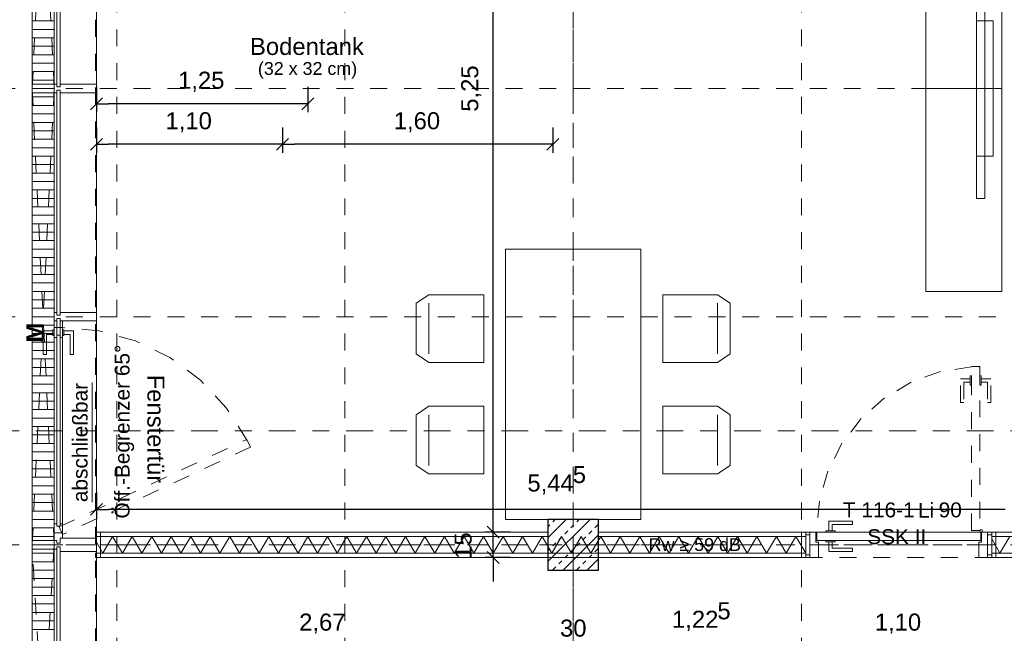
# Model space of a CAD drawing. Header units: metres. Extents: x -45.2 to 14.3, y -31.8 to 10.2.
# Tile 40 of 152: x -37 to -31.2, y -14 to -10.4. Entities that reach past the tile are written whole.
import ezdxf

# ---------------------------------------------------------------- set-up
doc = ezdxf.new("R2010")
doc.units = ezdxf.units.M
doc.header["$LTSCALE"] = 0.05
for name, pattern in [('1600.2032', [1.6, 0.8, -0.8]), ('Achsen 01', [5.291531, 3.175, -1.058062, 0.352704, -0.705764]), ('gestrichelt', [2.116531, 1.058062, -1.058469]), ('gestrichelt - 01', [2, 1, -1]), ('ISO-07 Punktiert', [0.889, 0.127, -0.762]), ('Raster 01', [2, 1, -1]), ('VW-01 Strichlinie kurz', [2, 1, -1])]:
    doc.linetypes.add(name, pattern=pattern)
doc.layers.get('0').update_dxf_attribs({"lineweight": 25})
for name, color, linetype, lineweight in [('013_Beton und Stahlbetonarbeiten-000 Unterzüge', 7, 'ISO-07 Punktiert', 13), ('013_Beton und Stahlbetonarbeiten-340 Innenstützen', 7, 'Continuous', 25), ('027_Tischlerarbeiten-340 Innentüren', 7, 'Continuous', 9), ('030_Sonnenschutzarbeiten-Kasten+Behang', 7, 'Continuous', 5), ('030_Sonnenschutzarbeiten-Motor', 7, 'Continuous', 5), ('031_Metallbauarbeiten-340 Innentüren _ Elemente', 7, 'Continuous', 9), ('039_Trockenbauarbeiten-000 Sturz', 7, 'ISO-07 Punktiert', 9), ('039_Trockenbauarbeiten-340 Gipskarton', 7, 'Continuous', 9), ('053_Niederspannungsanlagen-Bodentanks', 7, 'gestrichelt - 01', 9), ('AV1-Akustikvorgaben-Trennwände', 7, 'Continuous', 5), ('AV1-Einrichtung Bemaßung', 7, 'Continuous', 9), ('AV1-Schnitt Achsen', 7, 'Achsen 01', 18)]:
    doc.layers.add(name, color=color, linetype=linetype, lineweight=lineweight)
for name, color, linetype, lineweight, true_color in [('021_DA-Brüstungsrinne', 7, 'Continuous', 9, 0xaaaaaa), ('030_Sonnenschutzarbeiten-Grundriss', 7, 'Continuous', 13, 0x555555), ('032_Metallarbeiten-abschließbar', 7, 'Continuous', 13, 0x444444), ('032_Metallarbeiten-Fenster', 7, 'Continuous', 13, 0x444444), ('032_Metallarbeiten-PR_Fassade', 7, 'Continuous', 13, 0x444444), ('032_Metallarbeiten-Öffnungsbegrenzer', 7, 'Continuous', 13, 0x444444), ('039_Trockenbauarbeiten-340 Dämmung', 7, 'Continuous', 9, 0xc0c0c0), ('AV1-Achsen', 1, 'Achsen 01', 18, 0xff0000), ('AV1-Einrichtung', 7, 'Continuous', 9, 0xa6a6a6), ('AV1-Raster', 7, 'Raster 01', 9, 0xa6a6a6)]:
    doc.layers.add(name, color=color, linetype=linetype, lineweight=lineweight, true_color=true_color)
doc.styles.add('Arial', font='arial.ttf')
doc.styles.add('Arial (bold)', font='arialbd.ttf')

msp = doc.modelspace()

# ---------------------------------------------------------------- linework, layer by layer
at = {"color": 0, "linetype": 'Continuous', "lineweight": 15}
for p, q in [((-36.6054, -10.9254), (-36.5346, -10.8546)), ((-35.2846, -10.8546), (-35.3554, -10.9254)), ((-36.6054, -11.1654), (-36.5346, -11.0946)), ((-35.4346, -11.0946), (-35.5054, -11.1654)), ((-35.5054, -11.1654), (-35.4346, -11.0946)), ((-33.8346, -11.0946), (-33.9054, -11.1654)), ((-36.6054, -13.3254), (-36.5346, -13.2546)), ((-34.1873, -13.4604), (-34.258, -13.3896)), ((-34.1873, -13.4604), (-34.258, -13.3896)), ((-34.258, -13.5396), (-34.1873, -13.6104))]:
    msp.add_line(p, q, dxfattribs=at)
at = {"color": 0, "linetype": 'ByBlock', "lineweight": -2}
for p, q in [((-36.57, -10.89), (-36.4993, -10.89)), ((-35.32, -10.89), (-35.3907, -10.89)), ((-36.57, -11.13), (-36.4993, -11.13)), ((-35.47, -11.13), (-35.5407, -11.13)), ((-35.47, -11.13), (-35.3993, -11.13)), ((-33.87, -11.13), (-33.9407, -11.13)), ((-36.57, -13.29), (-36.4993, -13.29)), ((-34.2226, -13.425), (-34.2226, -13.3543)), ((-34.2226, -13.425), (-34.2226, -13.3543)), ((-34.2226, -13.575), (-34.2226, -13.6457))]:
    msp.add_line(p, q, dxfattribs=at)
at = {"layer": '013_Beton und Stahlbetonarbeiten-000 Unterzüge', "linetype": 'VW-01 Strichlinie kurz'}
msp.add_line((-36.575, -16.0943), (-36.575, -5.525), dxfattribs=at)
at = {"layer": '013_Beton und Stahlbetonarbeiten-340 Innenstützen', "color": 251, "linetype": 'Continuous', "lineweight": 13, "true_color": 0x4c4c4c}
for p, q in [((-33.6505, -13.35), (-33.9, -13.5995)), ((-33.7919, -13.35), (-33.9, -13.4581)), ((-33.9, -13.3939), (-33.8881, -13.382)), ((-33.8704, -13.3643), (-33.8561, -13.35)), ((-33.7643, -13.3997), (-33.7467, -13.382)), ((-33.729, -13.3643), (-33.7147, -13.35)), ((-33.6229, -13.3997), (-33.6052, -13.382)), ((-33.6, -13.4409), (-33.8091, -13.65)), ((-33.7997, -13.435), (-33.782, -13.4174)), ((-33.6583, -13.435), (-33.6406, -13.4174)), ((-33.8704, -13.5057), (-33.8527, -13.4881)), ((-33.8351, -13.4704), (-33.8174, -13.4527)), ((-33.729, -13.5057), (-33.7113, -13.4881)), ((-33.6936, -13.4704), (-33.676, -13.4527)), ((-33.9, -13.5353), (-33.8881, -13.5234)), ((-33.7997, -13.5765), (-33.782, -13.5588)), ((-33.7643, -13.5411), (-33.7467, -13.5234)), ((-33.6583, -13.5765), (-33.6406, -13.5588)), ((-33.6229, -13.5411), (-33.6052, -13.5234)), ((-33.8351, -13.6118), (-33.8174, -13.5941)), ((-33.6936, -13.6118), (-33.676, -13.5941)), ((-33.6, -13.5824), (-33.6676, -13.65)), ((-33.8704, -13.6472), (-33.8527, -13.6295)), ((-33.729, -13.6472), (-33.7113, -13.6295))]:
    msp.add_line(p, q, dxfattribs=at)
at = {"layer": '013_Beton und Stahlbetonarbeiten-340 Innenstützen'}
msp.add_lwpolyline([(-33.6, -13.35), (-33.9, -13.35), (-33.9, -13.65), (-33.6, -13.65)], close=True, dxfattribs=at)
at = {"layer": '021_DA-Brüstungsrinne', "color": 7, "linetype": 'Continuous', "lineweight": 9}
for p, q in [((-36.95, -10.4), (-36.82, -10.4)), ((-36.95, -10.45), (-36.82, -10.45)), ((-36.95, -10.5), (-36.82, -10.5)), ((-36.95, -10.55), (-36.82, -10.55)), ((-36.95, -10.6), (-36.82, -10.6)), ((-36.95, -10.65), (-36.82, -10.65)), ((-36.95, -10.7), (-36.82, -10.7)), ((-36.95, -10.75), (-36.82, -10.75)), ((-36.95, -10.8), (-36.82, -10.8)), ((-36.95, -10.85), (-36.82, -10.85)), ((-36.95, -10.9), (-36.82, -10.9)), ((-36.95, -10.95), (-36.82, -10.95)), ((-36.95, -11), (-36.82, -11)), ((-36.95, -11.05), (-36.82, -11.05)), ((-36.95, -11.1), (-36.82, -11.1)), ((-36.95, -11.15), (-36.82, -11.15)), ((-36.95, -11.2), (-36.82, -11.2)), ((-36.95, -11.25), (-36.82, -11.25)), ((-36.95, -11.3), (-36.82, -11.3)), ((-36.95, -11.35), (-36.82, -11.35)), ((-36.95, -11.4), (-36.82, -11.4)), ((-36.95, -11.45), (-36.82, -11.45)), ((-36.95, -11.5), (-36.82, -11.5)), ((-36.95, -11.55), (-36.82, -11.55)), ((-36.95, -11.6), (-36.82, -11.6)), ((-36.95, -11.65), (-36.82, -11.65)), ((-36.95, -11.7), (-36.82, -11.7)), ((-36.95, -11.75), (-36.82, -11.75)), ((-36.95, -11.8), (-36.82, -11.8)), ((-36.95, -11.85), (-36.82, -11.85)), ((-36.95, -11.9), (-36.82, -11.9)), ((-36.95, -11.95), (-36.82, -11.95)), ((-36.95, -12), (-36.82, -12)), ((-36.95, -12.05), (-36.82, -12.05)), ((-36.95, -12.1), (-36.82, -12.1)), ((-36.95, -12.15), (-36.82, -12.15)), ((-36.95, -12.2), (-36.82, -12.2)), ((-36.95, -12.25), (-36.82, -12.25)), ((-36.95, -12.3), (-36.82, -12.3)), ((-36.95, -12.35), (-36.82, -12.35)), ((-36.95, -12.4), (-36.82, -12.4)), ((-36.95, -12.45), (-36.82, -12.45)), ((-36.95, -12.5), (-36.82, -12.5)), ((-36.95, -12.55), (-36.82, -12.55)), ((-36.95, -12.6), (-36.82, -12.6)), ((-36.95, -12.65), (-36.82, -12.65)), ((-36.95, -12.7), (-36.82, -12.7)), ((-36.95, -12.75), (-36.82, -12.75)), ((-36.95, -12.8), (-36.82, -12.8)), ((-36.95, -12.85), (-36.82, -12.85)), ((-36.95, -12.9), (-36.82, -12.9)), ((-36.95, -12.95), (-36.82, -12.95)), ((-36.95, -13), (-36.82, -13)), ((-36.95, -13.05), (-36.82, -13.05)), ((-36.95, -13.1), (-36.82, -13.1)), ((-36.95, -13.15), (-36.82, -13.15)), ((-36.95, -13.2), (-36.82, -13.2)), ((-36.95, -13.25), (-36.82, -13.25)), ((-36.95, -13.3), (-36.82, -13.3)), ((-36.95, -13.35), (-36.82, -13.35)), ((-36.95, -13.4), (-36.82, -13.4)), ((-36.95, -13.45), (-36.82, -13.45)), ((-36.95, -13.5), (-36.82, -13.5)), ((-36.95, -13.55), (-36.82, -13.55)), ((-36.95, -13.6), (-36.82, -13.6)), ((-36.95, -13.65), (-36.82, -13.65)), ((-36.95, -13.7), (-36.82, -13.7)), ((-36.95, -13.75), (-36.82, -13.75)), ((-36.95, -13.8), (-36.82, -13.8)), ((-36.95, -13.85), (-36.82, -13.85)), ((-36.95, -13.9), (-36.82, -13.9)), ((-36.95, -13.95), (-36.82, -13.95)), ((-36.95, -14), (-36.82, -14))]:
    msp.add_line(p, q, dxfattribs=at)
at = {"layer": '021_DA-Brüstungsrinne'}
msp.add_lwpolyline([(-36.95, -5.785), (-36.82, -5.785), (-36.82, -15.815), (-36.95, -15.815)], close=True, dxfattribs=at)
at = {"layer": '027_Tischlerarbeiten-340 Innentüren', "color": 253, "linetype": 'gestrichelt - 01', "lineweight": 9, "true_color": 0xa6a6a6}
msp.add_lwpolyline([(-31.3949, -12.4467), (-31.5772, -12.475), (-31.7508, -12.5372), (-31.9096, -12.631), (-32.0478, -12.7532), (-32.1604, -12.8992), (-32.2435, -13.0639), (-32.2939, -13.2413), (-32.31, -13.425)], dxfattribs=at)
for points in [[(-31.395, -13.415), (-31.395, -12.445), (-31.345, -12.445), (-31.345, -13.415)], [(-31.4025, -12.5175), (-31.4025, -12.5375), (-31.44, -12.5375), (-31.44, -12.6575), (-31.46, -12.6575), (-31.46, -12.5175)], [(-31.4025, -12.5), (-31.395, -12.5), (-31.395, -12.555), (-31.4025, -12.555)], [(-31.345, -12.5), (-31.3375, -12.5), (-31.3375, -12.555), (-31.345, -12.555)], [(-31.3375, -12.5175), (-31.3375, -12.5375), (-31.3, -12.5375), (-31.3, -12.6575), (-31.28, -12.6575), (-31.28, -12.5175)]]:
    msp.add_lwpolyline(points, close=True, dxfattribs=at)
at = {"layer": '027_Tischlerarbeiten-340 Innentüren'}
for points in [[(-32.2375, -13.4175), (-32.2175, -13.4175), (-32.2175, -13.38), (-32.0975, -13.38), (-32.0975, -13.36), (-32.2375, -13.36)], [(-32.375, -13.56), (-32.375, -13.44), (-32.35, -13.44), (-32.35, -13.56)], [(-32.315, -13.425), (-32.315, -13.485), (-32.3, -13.485), (-32.3, -13.575), (-32.35, -13.575), (-32.35, -13.425)], [(-31.34, -13.475), (-32.31, -13.475), (-32.31, -13.425), (-31.34, -13.425)], [(-32.255, -13.425), (-32.255, -13.4175), (-32.2, -13.4175), (-32.2, -13.425)], [(-31.335, -13.425), (-31.335, -13.485), (-31.35, -13.485), (-31.35, -13.575), (-31.3, -13.575), (-31.3, -13.425)], [(-31.3375, -13.41), (-31.3322, -13.4122), (-31.33, -13.4175), (-31.3322, -13.4228), (-31.3375, -13.425), (-31.3428, -13.4228), (-31.345, -13.4175), (-31.3428, -13.4122)], [(-31.3, -13.56), (-31.3, -13.44), (-31.275, -13.44), (-31.275, -13.56)], [(-32.255, -13.4825), (-32.255, -13.475), (-32.2, -13.475), (-32.2, -13.4825)], [(-32.2375, -13.4825), (-32.2175, -13.4825), (-32.2175, -13.52), (-32.0975, -13.52), (-32.0975, -13.54), (-32.2375, -13.54)]]:
    msp.add_lwpolyline(points, close=True, dxfattribs=at)
at = {"layer": '030_Sonnenschutzarbeiten-Grundriss', "color": 251, "true_color": 0x555555}
for points in [[(-36.95, -10.774), (-36.82, -10.774), (-36.82, -10.8), (-36.95, -10.8)], [(-36.95, -10.8), (-36.82, -10.8), (-36.82, -10.826), (-36.95, -10.826)], [(-36.95, -13.474), (-36.82, -13.474), (-36.82, -13.5), (-36.95, -13.5)], [(-36.95, -13.5), (-36.82, -13.5), (-36.82, -13.526), (-36.95, -13.526)]]:
    msp.add_lwpolyline(points, close=True, dxfattribs=at)
at = {"layer": '030_Sonnenschutzarbeiten-Kasten+Behang', "color": 1, "linetype": '1600.2032', "lineweight": 18, "true_color": 0xff0000}
for p, q in [((-36.82, -10.8), (-36.95, -8.1)), ((-36.82, -8.1), (-36.95, -10.8)), ((-36.82, -13.5), (-36.95, -10.8)), ((-36.82, -10.8), (-36.95, -13.5)), ((-36.82, -13.5), (-36.95, -15.71)), ((-36.82, -15.71), (-36.95, -13.5))]:
    msp.add_line(p, q, dxfattribs=at)
for points in [[(-36.82, -8.1), (-36.82, -10.8), (-36.95, -10.8), (-36.95, -8.1)], [(-36.82, -10.8), (-36.82, -13.5), (-36.95, -13.5), (-36.95, -10.8)], [(-36.95, -13.5), (-36.82, -13.5), (-36.82, -15.71), (-36.95, -15.71)]]:
    msp.add_lwpolyline(points, close=True, dxfattribs=at)
at = {"layer": '032_Metallarbeiten-abschließbar', "color": 12, "linetype": 'Continuous', "true_color": 0xdd0000}
msp.add_line((-36.5952, -13.2475), (-36.5952, -12.5399), dxfattribs=at)
at = {"layer": '032_Metallarbeiten-PR_Fassade', "color": 251, "true_color": 0x555555}
for points in [[(-36.57, -16.0346), (-36.82, -16.0346), (-36.82, -5.5654), (-36.57, -5.5654)], [(-36.805, -10.79), (-36.805, -9.46), (-36.785, -9.46), (-36.785, -10.79)], [(-36.82, -10.775), (-36.82, -10.825), (-36.805, -10.825), (-36.805, -10.81), (-36.785, -10.81), (-36.785, -10.825), (-36.57, -10.825), (-36.57, -10.775), (-36.785, -10.775), (-36.785, -10.79), (-36.805, -10.79), (-36.805, -10.775)], [(-36.805, -10.81), (-36.785, -10.81), (-36.785, -12.14), (-36.805, -12.14)], [(-36.82, -12.125), (-36.82, -12.175), (-36.805, -12.175), (-36.805, -12.16), (-36.785, -12.16), (-36.785, -12.175), (-36.57, -12.175), (-36.57, -12.125), (-36.785, -12.125), (-36.785, -12.14), (-36.805, -12.14), (-36.805, -12.125)], [(-36.82, -12.125), (-36.82, -12.175), (-36.805, -12.175), (-36.805, -12.16), (-36.785, -12.16), (-36.785, -12.175), (-36.57, -12.175), (-36.57, -12.125), (-36.785, -12.125), (-36.785, -12.14), (-36.805, -12.14), (-36.805, -12.125)], [(-36.82, -12.175), (-36.82, -12.2739), (-36.805, -12.2739), (-36.805, -12.26), (-36.785, -12.26), (-36.785, -12.2739), (-36.77, -12.2739), (-36.77, -12.175), (-36.785, -12.175), (-36.785, -12.16), (-36.805, -12.16), (-36.805, -12.175)], [(-36.805, -12.16), (-36.785, -12.16), (-36.785, -13.3895), (-36.805, -13.3895)], [(-36.8275, -12.227), (-36.82, -12.227), (-36.82, -12.262), (-36.8275, -12.262)], [(-36.82, -12.2143), (-36.77, -12.2143), (-36.77, -13.4292), (-36.82, -13.4292)], [(-36.77, -12.227), (-36.7625, -12.227), (-36.7625, -12.262), (-36.77, -12.262)], [(-36.8275, -12.2345), (-36.8275, -12.2545), (-36.865, -12.2545), (-36.865, -12.3745), (-36.885, -12.3745), (-36.885, -12.2345)], [(-36.785, -13.3895), (-36.805, -13.3895), (-36.805, -12.26), (-36.785, -12.26)], [(-36.7625, -12.2345), (-36.7625, -12.2545), (-36.725, -12.2545), (-36.725, -12.3745), (-36.705, -12.3745), (-36.705, -12.2345)], [(-36.82, -13.475), (-36.82, -13.3756), (-36.805, -13.3756), (-36.805, -13.3895), (-36.785, -13.3895), (-36.785, -13.3756), (-36.77, -13.3756), (-36.77, -13.4602), (-36.785, -13.4602), (-36.785, -13.4893), (-36.805, -13.4893), (-36.805, -13.475)], [(-36.82, -13.525), (-36.82, -13.475), (-36.805, -13.475), (-36.805, -13.4895), (-36.785, -13.4895), (-36.785, -13.46), (-36.57, -13.46), (-36.57, -13.54), (-36.785, -13.54), (-36.785, -13.511), (-36.805, -13.511), (-36.805, -13.525)], [(-36.805, -13.511), (-36.785, -13.511), (-36.785, -14.35), (-36.805, -14.35)]]:
    msp.add_lwpolyline(points, close=True, dxfattribs=at)
at = {"layer": '032_Metallarbeiten-PR_Fassade', "color": 251, "linetype": 'gestrichelt', "true_color": 0x555555}
msp.add_lwpolyline([(-35.6791, -12.8821), (-35.7999, -12.6912), (-35.9538, -12.5258), (-36.1354, -12.3914), (-36.3387, -12.2927), (-36.5566, -12.233), (-36.7817, -12.2143)], dxfattribs=at)
msp.add_lwpolyline([(-35.6806, -12.8769), (-35.6595, -12.9222), (-36.77, -13.4393), (-36.7911, -13.3939)], close=True, dxfattribs=at)
at = {"layer": '039_Trockenbauarbeiten-000 Sturz', "linetype": 'VW-01 Strichlinie kurz'}
msp.add_lwpolyline([(-31.275, -13.425), (-31.275, -13.575), (-32.375, -13.575), (-32.375, -13.425)], close=True, dxfattribs=at)
at = {"layer": '039_Trockenbauarbeiten-340 Dämmung'}
for points in [[(-32.375, -13.55), (-32.4327, -13.45), (-32.4905, -13.55), (-32.5482, -13.45), (-32.6059, -13.55), (-32.6637, -13.45), (-32.7214, -13.55), (-32.7791, -13.45), (-32.8369, -13.55), (-32.8946, -13.45), (-32.9524, -13.55), (-33.0101, -13.45), (-33.0678, -13.55), (-33.1256, -13.45), (-33.1833, -13.55), (-33.241, -13.45), (-33.2988, -13.55), (-33.3565, -13.45), (-33.4142, -13.55), (-33.472, -13.45), (-33.5297, -13.55), (-33.5874, -13.45), (-33.6452, -13.55), (-33.7029, -13.45), (-33.7606, -13.55), (-33.8184, -13.45), (-33.8761, -13.55), (-33.9338, -13.45), (-33.9916, -13.55), (-34.0493, -13.45), (-34.1071, -13.55), (-34.1648, -13.45), (-34.2225, -13.55), (-34.2803, -13.45), (-34.338, -13.55), (-34.3957, -13.45), (-34.4535, -13.55), (-34.5112, -13.45), (-34.5689, -13.55), (-34.6267, -13.45), (-34.6844, -13.55), (-34.7421, -13.45), (-34.7999, -13.55), (-34.8576, -13.45), (-34.9153, -13.55), (-34.9731, -13.45), (-35.0308, -13.55), (-35.0885, -13.45), (-35.1463, -13.55), (-35.204, -13.45), (-35.2618, -13.55), (-35.3195, -13.45), (-35.3772, -13.55), (-35.435, -13.45), (-35.4927, -13.55), (-35.5504, -13.45), (-35.6082, -13.55), (-35.6659, -13.45), (-35.7236, -13.55), (-35.7814, -13.45), (-35.8391, -13.55), (-35.8968, -13.45), (-35.9546, -13.55), (-36.0123, -13.45), (-36.07, -13.55), (-36.1278, -13.45), (-36.1855, -13.55), (-36.2432, -13.45), (-36.301, -13.55), (-36.3587, -13.45), (-36.4165, -13.55), (-36.4742, -13.45), (-36.5319, -13.55), (-36.57, -13.484)], [(-31.1684, -13.45), (-31.2261, -13.55), (-31.275, -13.4653)]]:
    msp.add_lwpolyline(points, dxfattribs=at)
at = {"layer": '039_Trockenbauarbeiten-340 Gipskarton'}
for points in [[(-36.575, -13.425), (-36.575, -13.45), (-33.9, -13.45), (-33.9, -13.425)], [(-36.57, -13.425), (-36.57, -13.575), (-36.545, -13.575), (-36.545, -13.425)], [(-33.6, -13.45), (-32.375, -13.45), (-32.375, -13.425), (-33.6, -13.425)], [(-32.4, -13.425), (-32.4, -13.575), (-32.375, -13.575), (-32.375, -13.425)], [(-29.725, -13.425), (-31.275, -13.425), (-31.275, -13.45), (-29.725, -13.45)], [(-31.275, -13.425), (-31.275, -13.575), (-31.25, -13.575), (-31.25, -13.425)], [(-32.375, -13.55), (-36.575, -13.55), (-36.575, -13.575), (-32.375, -13.575)], [(-31.275, -13.55), (-29.725, -13.55), (-29.725, -13.575), (-31.275, -13.575)]]:
    msp.add_lwpolyline(points, close=True, dxfattribs=at)
at = {"layer": 'AV1-Achsen'}
for p, q in [((-33.75, -26.5), (-33.75, 4.9)), ((-43.35, -13.5), (4.2, -13.5))]:
    msp.add_line(p, q, dxfattribs=at)
at = {"layer": 'AV1-Einrichtung'}
for p, q in [((-34.6042, -12.3702), (-34.6042, -12.0702)), ((-32.8958, -12.3702), (-32.8958, -12.0702)), ((-34.6042, -12.7298), (-34.6042, -13.0298)), ((-32.8958, -12.7298), (-32.8958, -13.0298))]:
    msp.add_line(p, q, dxfattribs=at)
for points in [[(-31.6653, -9.6), (-31.2153, -9.6), (-31.2153, -10.8), (-31.6653, -10.8)], [(-31.3153, -10.15), (-31.3153, -11.45), (-31.3653, -11.45), (-31.3653, -10.15)], [(-31.2653, -10.4), (-31.2653, -11.2), (-31.3653, -11.2), (-31.3653, -10.4)], [(-31.6653, -10.8), (-31.2153, -10.8), (-31.2153, -12), (-31.6653, -12)], [(-33.35, -13.35), (-34.15, -13.35), (-34.15, -11.75), (-33.35, -11.75)], [(-34.6792, -12.0702), (-34.6792, -12.3702), (-34.6042, -12.4202), (-34.2792, -12.4202), (-34.2792, -12.0202), (-34.6042, -12.0202)], [(-32.8208, -12.0702), (-32.8208, -12.3702), (-32.8958, -12.4202), (-33.2208, -12.4202), (-33.2208, -12.0202), (-32.8958, -12.0202)], [(-34.6792, -13.0298), (-34.6792, -12.7298), (-34.6042, -12.6798), (-34.2792, -12.6798), (-34.2792, -13.0798), (-34.6042, -13.0798)], [(-32.8208, -13.0298), (-32.8208, -12.7298), (-32.8958, -12.6798), (-33.2208, -12.6798), (-33.2208, -13.0798), (-32.8958, -13.0798)]]:
    msp.add_lwpolyline(points, close=True, dxfattribs=at)
at = {"layer": 'AV1-Einrichtung Bemaßung', "color": 0, "lineweight": -2}
for p, q in [((-34.2226, -13.3543), (-34.2226, -8.2457)), ((-36.57, -10.79), (-36.57, -10.94)), ((-35.32, -10.79), (-35.32, -10.94)), ((-35.3907, -10.89), (-36.4993, -10.89)), ((-36.57, -11.03), (-36.57, -11.18)), ((-35.47, -11.03), (-35.47, -11.18)), ((-35.47, -11.03), (-35.47, -11.18)), ((-33.87, -11.03), (-33.87, -11.18)), ((-35.5407, -11.13), (-36.4993, -11.13)), ((-33.9407, -11.13), (-35.3993, -11.13)), ((-36.57, -13.19), (-36.57, -13.34)), ((-31.1957, -13.29), (-36.4993, -13.29)), ((-34.2226, -13.3543), (-34.2226, -13.2836)), ((-31.1957, -13.29), (-31.2664, -13.29)), ((-34.1226, -13.425), (-34.2726, -13.425)), ((-34.1226, -13.425), (-34.2726, -13.425)), ((-34.2226, -13.575), (-34.2226, -13.425)), ((-34.1226, -13.575), (-34.2726, -13.575)), ((-34.2226, -13.6457), (-34.2226, -13.7164))]:
    msp.add_line(p, q, dxfattribs=at)
at = {"layer": 'AV1-Raster'}
for p, q in [((-36.45, -22.95), (-36.45, 1.35)), ((-35.1, -22.95), (-35.1, 1.35)), ((-33.75, -22.95), (-33.75, 1.35)), ((-32.4, -22.95), (-32.4, 1.35)), ((1.35, -10.8), (-40.5, -10.8)), ((1.35, -12.15), (-40.5, -12.15)), ((1.35, -13.5), (-40.5, -13.5))]:
    msp.add_line(p, q, dxfattribs=at)
at = {"layer": 'AV1-Schnitt Achsen'}
msp.add_line((-43.35, -12.825), (4.2, -12.825), dxfattribs=at)
at = {"layer": 'Defpoints', "color": 0, "lineweight": 0}
for p, q in [((-36.82, -10.8), (-36.82, -10.8)), ((-36.82, -10.8), (-36.82, -10.8)), ((-36.57, -10.89), (-36.57, -10.89)), ((-36.57, -11.13), (-36.57, -11.13)), ((-35.47, -11.13), (-35.47, -11.13)), ((-36.82, -12.15), (-36.82, -12.15)), ((-36.82, -12.15), (-36.82, -12.15)), ((-36.57, -12.125), (-36.57, -12.125)), ((-36.57, -13.29), (-36.57, -13.29)), ((-34.2226, -13.425), (-34.2226, -13.425)), ((-32.4, -13.425), (-32.4, -13.425)), ((-32.4, -13.425), (-32.4, -13.425)), ((-36.95, -13.5), (-36.95, -13.5)), ((-36.95, -13.5), (-36.95, -13.5)), ((-36.95, -13.5), (-36.95, -13.5)), ((-36.95, -13.5), (-36.95, -13.5)), ((-32.4, -13.575), (-32.4, -13.575)), ((-32.375, -13.575), (-32.375, -13.575)), ((-32.375, -13.575), (-32.375, -13.575)), ((-31.275, -13.575), (-31.275, -13.575)), ((-31.275, -13.575), (-31.275, -13.575)), ((-33.9, -13.65), (-33.9, -13.65)), ((-33.9, -13.65), (-33.9, -13.65)), ((-33.6, -13.65), (-33.6, -13.65)), ((-33.6, -13.65), (-33.6, -13.65)), ((-36.57, -13.725), (-36.57, -13.725))]:
    msp.add_line(p, q, dxfattribs=at)

# ---------------------------------------------------------------- texts
at = {"layer": '030_Sonnenschutzarbeiten-Motor', "color": 255, "insert": (-36.8838, -12.3023), "char_height": 0.1009, "attachment_point": 7, "rotation": 90, "style": 'Arial (bold)'}
msp.add_mtext('M', dxfattribs=at)
at = {"layer": '031_Metallbauarbeiten-340 Innentüren _ Elemente', "char_height": 0.08826, "attachment_point": 7, "style": 'Arial'}
for s, insert in [('Li', (-31.7109, -13.34)), ('T 116-1', (-32.1554, -13.3385)), ('90', (-31.5885, -13.3385))]:
    msp.add_mtext(s, dxfattribs=dict(at, insert=insert))
at = {"layer": '031_Metallbauarbeiten-340 Innentüren _ Elemente', "color": 7, "insert": (-32.0109, -13.4971), "char_height": 0.08826, "attachment_point": 7, "style": 'Arial'}
msp.add_mtext('SSK II', dxfattribs=at)
at = {"layer": '032_Metallarbeiten-abschließbar', "color": 12, "true_color": 0xdd0000, "insert": (-36.6213, -13.2475), "char_height": 0.088263, "attachment_point": 7, "rotation": 90, "style": 'Arial'}
msp.add_mtext('abschließbar', dxfattribs=at)
at = {"layer": '032_Metallarbeiten-Fenster', "color": 5, "true_color": 0x0000ff, "insert": (-36.27, -12.493), "char_height": 0.10087, "attachment_point": 7, "rotation": 270, "style": 'Arial'}
msp.add_mtext('Fenstertür', dxfattribs=at)
at = {"layer": '032_Metallarbeiten-Öffnungsbegrenzer', "color": 7, "insert": (-36.3471, -13.3446), "char_height": 0.088263, "attachment_point": 7, "rotation": 90, "style": 'Arial'}
msp.add_mtext('Öff.-Begrenzer 65°', dxfattribs=at)
at = {"layer": '053_Niederspannungsanlagen-Bodentanks', "attachment_point": 7, "style": 'Arial'}
for s, insert, char_height in [('Bodentank', (-35.6618, -10.6027), 0.10087), ('(32 x 32 cm)', (-35.615, -10.7417), 0.075654)]:
    msp.add_mtext(s, dxfattribs=dict(at, insert=insert, char_height=char_height))
at = {"layer": 'AV1-Akustikvorgaben-Trennwände', "insert": (-33.3036, -13.5373), "char_height": 0.07565, "attachment_point": 7, "style": 'Arial'}
msp.add_mtext('Rw ≥ 59 dB', dxfattribs=at)
at = {"layer": 'AV1-Einrichtung Bemaßung', "color": 0, "attachment_point": 7, "style": 'Arial'}
for s, insert, char_height in [('1,25', (-36.087, -10.8198), 0.10087), ('1,10', (-36.1614, -11.0598), 0.10087), ('1,60', (-34.8114, -11.0598), 0.10087), ('5', (-33.7526, -13.1358), 0.1009), ('5,44', (-34.021, -13.2031), 0.10087), ('5', (-32.8973, -13.9424), 0.1009), ('2,67', (-35.371, -14.0265), 0.10087), ('30', (-33.828, -14.0446), 0.10087), ('1,22', (-33.1657, -14.0097), 0.10087), ('1,10', (-31.9664, -14.0265), 0.10087)]:
    msp.add_mtext(s, dxfattribs=dict(at, insert=insert, char_height=char_height))
at = {"layer": 'AV1-Einrichtung Bemaßung', "color": 0, "char_height": 0.10087, "attachment_point": 7, "rotation": 90, "style": 'Arial'}
for s, insert in [('5,25', (-34.2928, -10.9372)), ('15', (-34.3495, -13.5832))]:
    msp.add_mtext(s, dxfattribs=dict(at, insert=insert))

doc.saveas('drawing.dxf')
